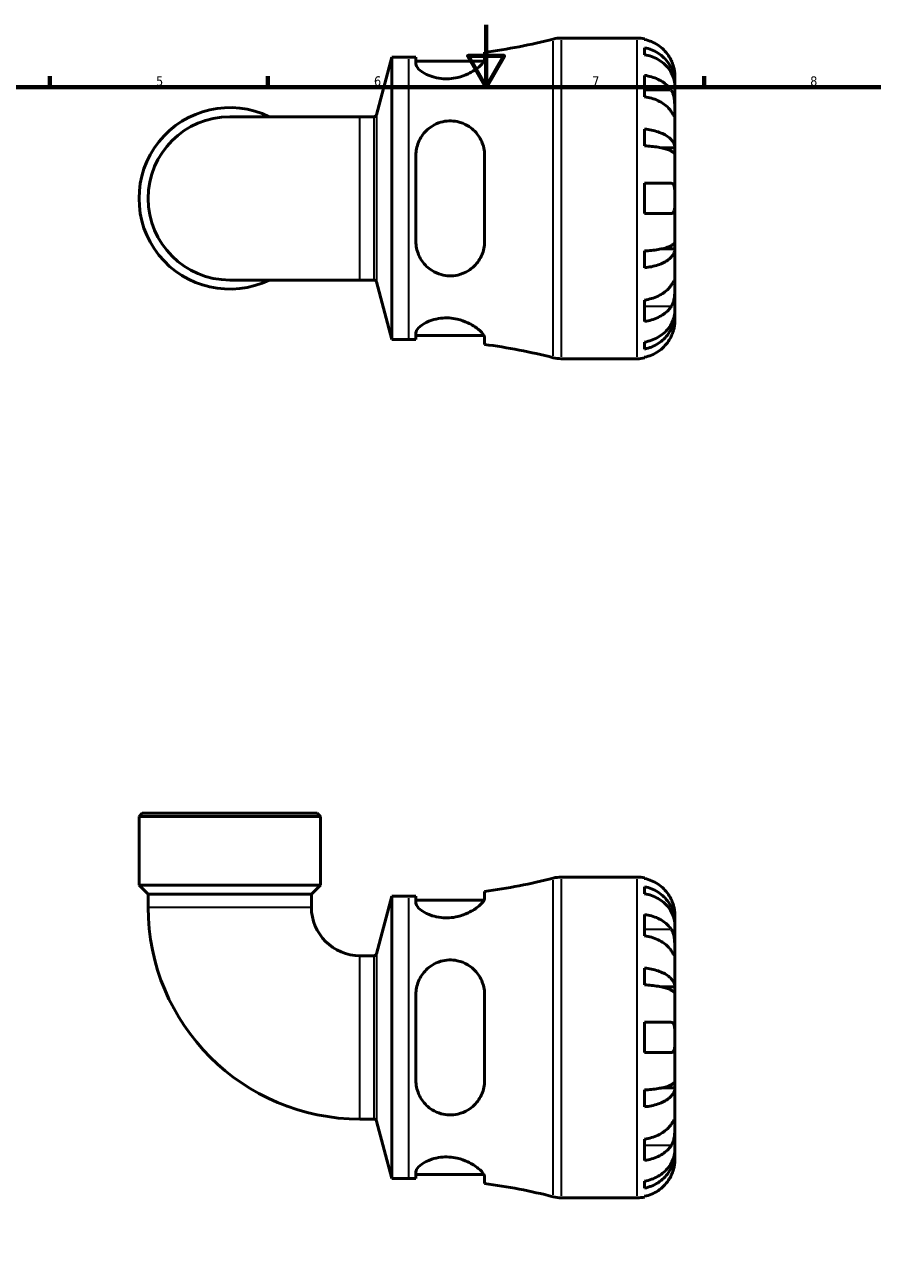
# Model space of a CAD drawing. Header units: millimetres. Extents: x 0 to 902, y -217 to 626.
# Tile 3 of 4: x 272 to 545, y 196 to 594. Entities that reach past the tile are written whole.
import ezdxf

# ---------------------------------------------------------------- set-up
doc = ezdxf.new("R2010")
doc.units = ezdxf.units.MM
for name, color, linetype, lineweight in [('Border (ANSI)', 7, 'Continuous', 70), ('Visible (ANSI)', 7, 'Continuous', 50), ('Visible Narrow (ANSI)', 7, 'Continuous', 35)]:
    doc.layers.add(name, color=color, linetype=linetype, lineweight=lineweight)
doc.styles.add('Note Text (ANSI)', font='tahoma.ttf')

# ---------------------------------------------------------------- blocks, each defined once
blk = doc.blocks.new('Borders Default Border')
at = {"layer": 'Border (ANSI)'}
for p, q in [((280.33, 574), (280.33, 577.45)), ((350.42, 574), (350.42, 577.45)), ((490.58, 574), (490.58, 577.45))]:
    blk.add_line(p, q, dxfattribs=at)
at = {"layer": 'Border (ANSI)', "flags": 128}
for points in [[(420.5, 594), (420.5, 574), (414.73, 584), (426.27, 584), (420.5, 574)], [(20, 20), (20, 574), (821, 574), (821, 20), (20, 20)]]:
    blk.add_lwpolyline(points, dxfattribs=at)
at = {"layer": 'Border (ANSI)', "char_height": 3.05, "attachment_point": 7, "style": 'Note Text (ANSI)'}
for s, insert in [('5', (314.48, 574.34)), ('6', (384.49, 574.34)), ('7', (454.6, 574.4)), ('8', (524.63, 574.33))]:
    blk.add_mtext(s, dxfattribs=dict(at, insert=insert))

msp = doc.modelspace()

# ---------------------------------------------------------------- linework, layer by layer
at = {"layer": 'Visible (ANSI)'}
for p, q in [((444.658, 589.738), (469.016, 589.738)), ((471.441, 589.493), (471.441, 589.263)), ((420.009, 583.057), (420.009, 585.151)), ((471.441, 586.632), (471.441, 584.397)), ((385.291, 565.083), (390.241, 583.558)), ((390.241, 492.918), (390.241, 583.558)), ((390.241, 583.558), (395.641, 583.558)), ((397.959, 583.572), (397.959, 581.402)), ((397.959, 582.298), (419.794, 582.298)), ((471.441, 577.748), (471.441, 570.889)), ((481.141, 575.079), (481.141, 577.613)), ((481.141, 575.079), (481.09, 575.079)), ((481.141, 574.115), (481.141, 575.079)), ((481.141, 566.08), (481.141, 574.115)), ((481.141, 554.463), (481.141, 566.08)), ((379.981, 564.472), (338.141, 564.472)), ((379.981, 564.472), (384.495, 564.472)), ((471.441, 560.519), (471.441, 555.122)), ((481.141, 554.463), (476.85, 554.463)), ((481.141, 552.134), (481.141, 554.463)), ((397.959, 552.098), (397.959, 524.378)), ((420.009, 524.378), (420.009, 552.098)), ((481.141, 538.238), (481.141, 552.134)), ((471.441, 543.088), (471.441, 533.388)), ((481.141, 524.342), (481.141, 538.238)), ((471.441, 521.354), (471.441, 515.957)), ((481.141, 522.013), (476.85, 522.013)), ((481.141, 522.013), (481.141, 524.342)), ((481.141, 510.396), (481.141, 522.013)), ((338.141, 512.004), (379.981, 512.004)), ((379.981, 512.004), (384.495, 512.004)), ((385.291, 511.393), (390.241, 492.918)), ((481.141, 502.361), (481.141, 510.396)), ((471.441, 505.587), (471.441, 498.728)), ((481.141, 501.397), (481.09, 501.397)), ((481.141, 501.397), (481.141, 502.361)), ((481.141, 498.863), (481.141, 501.397)), ((397.959, 495.074), (397.959, 492.904)), ((397.959, 494.178), (419.794, 494.178)), ((420.009, 491.325), (420.009, 493.419)), ((390.241, 492.918), (395.641, 492.918)), ((471.441, 492.079), (471.441, 489.844)), ((444.658, 486.738), (469.016, 486.738)), ((471.441, 487.213), (471.441, 486.983)), ((310.022, 340.741), (308.992, 339.711)), ((367.291, 339.711), (308.992, 339.711)), ((308.992, 317.641), (308.992, 339.711)), ((310.022, 340.741), (366.261, 340.741)), ((366.261, 340.741), (367.291, 339.711)), ((367.291, 317.641), (367.291, 339.711)), ((444.658, 320.241), (469.016, 320.241)), ((471.441, 319.996), (471.441, 319.766)), ((367.291, 317.641), (308.992, 317.641)), ((311.907, 314.726), (308.992, 317.641)), ((311.907, 314.726), (311.907, 310.581)), ((364.376, 314.726), (311.907, 314.726)), ((364.376, 314.726), (367.291, 317.641)), ((364.376, 314.726), (364.376, 310.581)), ((420.009, 313.56), (420.009, 315.654)), ((471.441, 317.136), (471.441, 314.9)), ((385.291, 295.586), (390.241, 314.061)), ((390.241, 223.421), (390.241, 314.061)), ((390.241, 314.061), (395.641, 314.061)), ((397.959, 314.076), (397.959, 311.905)), ((397.959, 312.801), (419.794, 312.801)), ((471.441, 308.251), (471.441, 301.392)), ((481.141, 305.583), (481.141, 308.116)), ((481.141, 305.583), (481.09, 305.583)), ((481.141, 304.618), (481.141, 305.583)), ((481.141, 296.584), (481.141, 304.618)), ((379.981, 294.976), (384.495, 294.976)), ((481.141, 284.966), (481.141, 296.584)), ((471.441, 291.022), (471.441, 285.625)), ((397.959, 282.601), (397.959, 254.881)), ((420.009, 254.881), (420.009, 282.601)), ((481.141, 284.966), (476.85, 284.966)), ((481.141, 282.638), (481.141, 284.966)), ((481.141, 268.741), (481.141, 282.638)), ((471.441, 273.591), (471.441, 263.891)), ((481.141, 254.845), (481.141, 268.741)), ((481.141, 252.517), (481.141, 254.845)), ((471.441, 251.857), (471.441, 246.46)), ((481.141, 252.517), (476.85, 252.517)), ((481.141, 240.899), (481.141, 252.517)), ((379.981, 242.507), (384.495, 242.507)), ((385.291, 241.896), (390.241, 223.421)), ((481.141, 232.864), (481.141, 240.899)), ((471.441, 236.091), (471.441, 229.232)), ((481.141, 231.9), (481.09, 231.9)), ((481.141, 231.9), (481.141, 232.864)), ((481.141, 229.366), (481.141, 231.9)), ((390.241, 223.421), (395.641, 223.421)), ((397.959, 225.578), (397.959, 223.407)), ((397.959, 224.681), (419.794, 224.681)), ((420.009, 221.828), (420.009, 223.923)), ((471.441, 222.582), (471.441, 220.347)), ((444.658, 217.241), (469.016, 217.241)), ((471.441, 217.716), (471.441, 217.486))]:
    msp.add_line(p, q, dxfattribs=at)
for centre, radius, start, end in [((395.641, 770.733), 187.175, 277.48032, 284.37193), ((444.658, 579.438), 10.3, 90, 104.37193), ((469.016, 577.613), 12.125, 78.46304, 90), ((395.641, 770.733), 187.175, 270, 270.70942), ((338.141, 538.238), 29.149, 64.15807, 295.84193), ((384.495, 565.296), 0.824, 270, 345), ((338.141, 538.238), 26.234, 90, 270), ((384.495, 511.18), 0.824, 15, 90), ((395.641, 305.743), 187.175, 89.29058, 90), ((395.641, 305.743), 187.175, 75.62807, 82.51968), ((444.658, 497.038), 10.3, 255.62807, 270), ((469.016, 498.863), 12.125, 270, 281.53696), ((395.641, 501.236), 187.175, 277.48032, 284.37193), ((444.658, 309.941), 10.3, 90, 104.37193), ((469.016, 308.116), 12.125, 78.46304, 90), ((379.981, 310.581), 68.074, 180, 270), ((379.981, 310.581), 15.606, 180, 270), ((395.641, 501.236), 187.175, 270, 270.70942), ((384.495, 295.8), 0.824, 270, 345), ((384.495, 241.683), 0.824, 15, 90), ((395.641, 36.246), 187.175, 89.29058, 90), ((395.641, 36.246), 187.175, 75.62807, 82.51968), ((444.658, 227.541), 10.3, 255.62807, 270), ((469.016, 229.366), 12.125, 270, 281.53696)]:
    msp.add_arc(centre, radius, start, end, dxfattribs=at)
for points, knots in [([(480.01, 582.463), (479.755, 583.013), (479.445, 583.572), (478.638, 584.785), (478.111, 585.419), (477.052, 586.481), (476.422, 587.008), (475.066, 587.916), (474.339, 588.298), (472.976, 588.864), (472.218, 589.104), (471.441, 589.263)], [5.9143146, 5.9143146, 5.9143146, 5.9143146, 6.0897305, 6.0897305, 6.3151304, 6.3151304, 6.5397196, 6.5397196, 6.7643088, 6.7643088, 6.9824261, 6.9824261, 6.9824261, 6.9824261]), ([(471.441, 586.632), (472.219, 586.478), (472.978, 586.246), (474.341, 585.698), (475.068, 585.329), (476.424, 584.449), (477.054, 583.94), (478.113, 582.912), (478.639, 582.3), (479.547, 580.981), (479.928, 580.275), (480.503, 578.929), (480.748, 578.166), (481.067, 576.605), (481.141, 575.809), (481.141, 575.079)], [0.2300349, 0.2300349, 0.2300349, 0.2300349, 0.4483378, 0.4483378, 0.6728957, 0.6728957, 0.8974535, 0.8974535, 1.1226267, 1.1226267, 1.3478, 1.3478, 1.5738057, 1.5738057, 1.7998115, 1.7998115, 1.7998115, 1.7998115]), ([(420.009, 583.057), (420.009, 582.82), (419.929, 582.553), (419.482, 581.709), (418.923, 581.073), (417.28, 579.687), (416.132, 578.929), (413.752, 577.795), (412.615, 577.372), (410.513, 576.864), (409.603, 576.721), (407.804, 576.603), (406.938, 576.622), (405.032, 576.825), (404.036, 577.048), (401.854, 577.757), (400.775, 578.307), (399.065, 579.48), (398.455, 580.107), (398.027, 580.931), (397.959, 581.175), (397.959, 581.402)], [-3.8955804, -3.8955804, -3.8955804, -3.8955804, -3.6535708, -3.6535708, -3.19293, -3.19293, -2.6729658, -2.6729658, -2.284942, -2.284942, -2.0060777, -2.0060777, -1.7415575, -1.7415575, -1.4079212, -1.4079212, -0.9369214, -0.9369214, -0.4425319, -0.4425319, -0.2186521, -0.2186521, -0.2186521, -0.2186521]), ([(481.141, 574.115), (481.141, 574.764), (481.067, 575.473), (480.748, 576.862), (480.503, 577.541), (479.928, 578.739), (479.547, 579.367), (478.639, 580.541), (478.113, 581.086), (477.054, 582), (476.424, 582.454), (475.068, 583.237), (474.341, 583.566), (472.978, 584.053), (472.219, 584.26), (471.441, 584.397)], [5.4054322, 5.4054322, 5.4054322, 5.4054322, 5.6314379, 5.6314379, 5.8574437, 5.8574437, 6.0826169, 6.0826169, 6.3077901, 6.3077901, 6.5323479, 6.5323479, 6.7569058, 6.7569058, 6.9752088, 6.9752088, 6.9752088, 6.9752088]), ([(481.141, 577.613), (481.141, 577.613), (481.142, 577.672), (481.138, 577.915), (481.132, 578.11), (481.087, 578.698), (481.038, 579.127), (480.874, 579.963), (480.787, 580.327), (480.591, 580.987), (480.496, 581.273), (480.278, 581.853), (480.155, 582.146), (480.018, 582.444), (480.014, 582.453), (480.01, 582.463)], [-3.37535926, -3.37535926, -3.37535926, -3.37535926, -3.24472064, -3.24472064, -3.10081281, -3.10081281, -2.91318515, -2.91318515, -2.78540812, -2.78540812, -2.69094331, -2.69094331, -2.59427293, -2.59427293, -2.59108226, -2.59108226, -2.59108226, -2.59108226]), ([(471.441, 577.748), (472.218, 577.635), (472.976, 577.466), (474.339, 577.066), (475.066, 576.795), (476.422, 576.153), (477.052, 575.78), (478.111, 575.029), (478.638, 574.581), (479.445, 573.724), (479.755, 573.328), (480.01, 572.939)], [0.2300371, 0.2300371, 0.2300371, 0.2300371, 0.4481544, 0.4481544, 0.6727436, 0.6727436, 0.8973328, 0.8973328, 1.1227327, 1.1227327, 1.2981486, 1.2981486, 1.2981486, 1.2981486]), ([(480.01, 572.939), (480.063, 572.857), (480.115, 572.772), (480.298, 572.449), (480.416, 572.193), (480.634, 571.618), (480.73, 571.298), (480.921, 570.478), (480.996, 569.97), (481.104, 568.841), (481.125, 568.234), (481.144, 567.073), (481.141, 566.534), (481.141, 566.08)], [-0.78090098, -0.78090098, -0.78090098, -0.78090098, -0.74249641, -0.74249641, -0.64168011, -0.64168011, -0.53308797, -0.53308797, -0.37727943, -0.37727943, -0.19250343, -0.19250343, 0, 0, 0, 0]), ([(480.01, 566.08), (479.755, 566.469), (479.445, 566.865), (478.638, 567.722), (478.111, 568.17), (477.052, 568.921), (476.422, 569.294), (475.066, 569.936), (474.339, 570.207), (472.976, 570.607), (472.218, 570.776), (471.441, 570.889)], [5.9143146, 5.9143146, 5.9143146, 5.9143146, 6.0897305, 6.0897305, 6.3151304, 6.3151304, 6.5397196, 6.5397196, 6.7643088, 6.7643088, 6.9824261, 6.9824261, 6.9824261, 6.9824261]), ([(481.141, 566.08), (481.141, 565.812), (481.142, 565.576), (481.139, 565.166), (481.136, 564.998), (481.111, 564.721), (481.084, 564.648), (480.973, 564.674), (480.893, 564.765), (480.695, 565.038), (480.598, 565.182), (480.375, 565.521), (480.251, 565.71), (480.08, 565.972), (480.045, 566.026), (480.01, 566.08)], [0, 0, 0, 0, 0.11375655, 0.11375655, 0.23538098, 0.23538098, 0.39430899, 0.39430899, 0.54630686, 0.54630686, 0.65204055, 0.65204055, 0.75381821, 0.75381821, 0.77933795, 0.77933795, 0.77933795, 0.77933795]), ([(397.959, 552.098), (397.959, 552.797), (398.025, 553.491), (398.438, 555.643), (399.015, 557.033), (400.665, 559.481), (401.738, 560.545), (403.922, 561.952), (404.925, 562.409), (406.842, 562.948), (407.71, 563.084), (409.495, 563.148), (410.39, 563.069), (412.461, 562.633), (413.584, 562.186), (415.953, 560.786), (417.108, 559.71), (418.839, 557.252), (419.448, 555.883), (419.925, 553.657), (420.009, 552.882), (420.009, 552.098)], [-3.8481612, -3.8481612, -3.8481612, -3.8481612, -3.6270332, -3.6270332, -3.149235, -3.149235, -2.6745547, -2.6745547, -2.3368508, -2.3368508, -2.0716963, -2.0716963, -1.7982934, -1.7982934, -1.4184679, -1.4184679, -0.9070726, -0.9070726, -0.4224468, -0.4224468, -0.1748914, -0.1748914, -0.1748914, -0.1748914]), ([(471.441, 560.519), (472.219, 560.438), (472.978, 560.317), (474.341, 560.029), (475.068, 559.836), (476.424, 559.375), (477.054, 559.107), (478.113, 558.569), (478.639, 558.248), (479.547, 557.556), (479.928, 557.186), (480.503, 556.481), (480.748, 556.08), (481.067, 555.262), (481.141, 554.845), (481.141, 554.463)], [0.2300349, 0.2300349, 0.2300349, 0.2300349, 0.4483378, 0.4483378, 0.6728957, 0.6728957, 0.8974535, 0.8974535, 1.1226267, 1.1226267, 1.3478, 1.3478, 1.5738057, 1.5738057, 1.7998115, 1.7998115, 1.7998115, 1.7998115]), ([(481.141, 552.134), (481.141, 552.323), (481.067, 552.529), (480.748, 552.932), (480.503, 553.13), (479.928, 553.478), (479.547, 553.661), (478.639, 554.002), (478.113, 554.16), (477.054, 554.426), (476.424, 554.558), (475.068, 554.785), (474.341, 554.881), (472.978, 555.022), (472.219, 555.082), (471.441, 555.122)], [5.4054322, 5.4054322, 5.4054322, 5.4054322, 5.6314379, 5.6314379, 5.8574437, 5.8574437, 6.0826169, 6.0826169, 6.3077901, 6.3077901, 6.5323479, 6.5323479, 6.7569058, 6.7569058, 6.9752088, 6.9752088, 6.9752088, 6.9752088]), ([(471.441, 543.088), (472.218, 543.088), (472.976, 543.088), (474.339, 543.088), (475.066, 543.088), (476.422, 543.088), (477.052, 543.088), (478.111, 543.088), (478.638, 543.088), (479.445, 543.088), (479.755, 543.088), (480.01, 543.088)], [0.2300371, 0.2300371, 0.2300371, 0.2300371, 0.4481544, 0.4481544, 0.6727436, 0.6727436, 0.8973328, 0.8973328, 1.1227327, 1.1227327, 1.2981486, 1.2981486, 1.2981486, 1.2981486]), ([(480.01, 543.088), (480.08, 543.088), (480.147, 543.081), (480.328, 543.04), (480.434, 542.989), (480.635, 542.824), (480.726, 542.704), (480.919, 542.312), (480.996, 542), (481.104, 541.185), (481.125, 540.67), (481.144, 539.513), (481.141, 538.879), (481.141, 538.238)], [-0.77507703, -0.77507703, -0.77507703, -0.77507703, -0.72560399, -0.72560399, -0.63594265, -0.63594265, -0.53365641, -0.53365641, -0.3753162, -0.3753162, -0.19216783, -0.19216783, 0, 0, 0, 0]), ([(481.141, 538.238), (481.141, 537.803), (481.142, 537.369), (481.138, 536.487), (481.132, 536.047), (481.087, 535.118), (481.038, 534.665), (480.874, 534.061), (480.787, 533.865), (480.591, 533.608), (480.496, 533.527), (480.278, 533.417), (480.155, 533.39), (480.018, 533.388), (480.014, 533.388), (480.01, 533.388)], [-3.37535926, -3.37535926, -3.37535926, -3.37535926, -3.24472064, -3.24472064, -3.10081281, -3.10081281, -2.91318515, -2.91318515, -2.78540812, -2.78540812, -2.69094331, -2.69094331, -2.59427293, -2.59427293, -2.59108226, -2.59108226, -2.59108226, -2.59108226]), ([(480.01, 533.388), (479.755, 533.388), (479.445, 533.388), (478.638, 533.388), (478.111, 533.388), (477.052, 533.388), (476.422, 533.388), (475.066, 533.388), (474.339, 533.388), (472.976, 533.388), (472.218, 533.388), (471.441, 533.388)], [5.9143146, 5.9143146, 5.9143146, 5.9143146, 6.0897305, 6.0897305, 6.3151304, 6.3151304, 6.5397196, 6.5397196, 6.7643088, 6.7643088, 6.9824261, 6.9824261, 6.9824261, 6.9824261]), ([(420.009, 524.378), (420.009, 523.612), (419.929, 522.855), (419.482, 520.718), (418.923, 519.409), (417.28, 516.949), (416.132, 515.833), (413.752, 514.366), (412.615, 513.893), (410.513, 513.422), (409.603, 513.332), (407.804, 513.381), (406.938, 513.509), (405.032, 514.027), (404.036, 514.468), (401.854, 515.835), (400.775, 516.875), (399.065, 519.328), (398.455, 520.761), (398.027, 522.969), (397.959, 523.671), (397.959, 524.378)], [-3.8955804, -3.8955804, -3.8955804, -3.8955804, -3.6535708, -3.6535708, -3.19293, -3.19293, -2.6729658, -2.6729658, -2.284942, -2.284942, -2.0060777, -2.0060777, -1.7415575, -1.7415575, -1.4079212, -1.4079212, -0.9369214, -0.9369214, -0.4425319, -0.4425319, -0.2186521, -0.2186521, -0.2186521, -0.2186521]), ([(471.441, 521.354), (472.219, 521.394), (472.978, 521.454), (474.341, 521.595), (475.068, 521.691), (476.424, 521.918), (477.054, 522.05), (478.113, 522.316), (478.639, 522.474), (479.547, 522.815), (479.928, 522.998), (480.503, 523.346), (480.748, 523.543), (481.067, 523.947), (481.141, 524.153), (481.141, 524.342)], [0.2300349, 0.2300349, 0.2300349, 0.2300349, 0.4483378, 0.4483378, 0.6728957, 0.6728957, 0.8974535, 0.8974535, 1.1226267, 1.1226267, 1.3478, 1.3478, 1.5738057, 1.5738057, 1.7998115, 1.7998115, 1.7998115, 1.7998115]), ([(481.141, 522.013), (481.141, 521.631), (481.067, 521.213), (480.748, 520.396), (480.503, 519.995), (479.928, 519.29), (479.547, 518.92), (478.639, 518.228), (478.113, 517.907), (477.054, 517.368), (476.424, 517.101), (475.068, 516.64), (474.341, 516.447), (472.978, 516.159), (472.219, 516.038), (471.441, 515.957)], [5.4054322, 5.4054322, 5.4054322, 5.4054322, 5.6314379, 5.6314379, 5.8574437, 5.8574437, 6.0826169, 6.0826169, 6.3077901, 6.3077901, 6.5323479, 6.5323479, 6.7569058, 6.7569058, 6.9752088, 6.9752088, 6.9752088, 6.9752088]), ([(471.441, 505.587), (472.218, 505.7), (472.976, 505.869), (474.339, 506.269), (475.066, 506.539), (476.422, 507.182), (477.052, 507.555), (478.111, 508.306), (478.638, 508.754), (479.445, 509.611), (479.755, 510.007), (480.01, 510.396)], [0.2300371, 0.2300371, 0.2300371, 0.2300371, 0.4481544, 0.4481544, 0.6727436, 0.6727436, 0.8973328, 0.8973328, 1.1227327, 1.1227327, 1.2981486, 1.2981486, 1.2981486, 1.2981486]), ([(480.01, 510.396), (480.063, 510.478), (480.115, 510.557), (480.298, 510.836), (480.416, 511.019), (480.634, 511.348), (480.73, 511.488), (480.921, 511.745), (480.996, 511.822), (481.104, 511.809), (481.125, 511.686), (481.144, 511.208), (481.141, 510.849), (481.141, 510.396)], [-0.78090098, -0.78090098, -0.78090098, -0.78090098, -0.74249641, -0.74249641, -0.64168011, -0.64168011, -0.53308797, -0.53308797, -0.37727943, -0.37727943, -0.19250343, -0.19250343, 0, 0, 0, 0]), ([(481.141, 510.396), (481.141, 510.128), (481.142, 509.829), (481.139, 509.161), (481.136, 508.79), (481.111, 507.898), (481.084, 507.371), (480.973, 506.341), (480.893, 505.849), (480.695, 505.058), (480.598, 504.751), (480.375, 504.189), (480.251, 503.936), (480.08, 503.648), (480.045, 503.591), (480.01, 503.537)], [0, 0, 0, 0, 0.11375655, 0.11375655, 0.23538098, 0.23538098, 0.39430899, 0.39430899, 0.54630686, 0.54630686, 0.65204055, 0.65204055, 0.75381821, 0.75381821, 0.77933795, 0.77933795, 0.77933795, 0.77933795]), ([(480.01, 503.537), (479.755, 503.148), (479.445, 502.752), (478.638, 501.895), (478.111, 501.447), (477.052, 500.696), (476.422, 500.323), (475.066, 499.681), (474.339, 499.41), (472.976, 499.01), (472.218, 498.841), (471.441, 498.728)], [5.9143146, 5.9143146, 5.9143146, 5.9143146, 6.0897305, 6.0897305, 6.3151304, 6.3151304, 6.5397196, 6.5397196, 6.7643088, 6.7643088, 6.9824261, 6.9824261, 6.9824261, 6.9824261]), ([(471.441, 492.079), (472.219, 492.216), (472.978, 492.423), (474.341, 492.91), (475.068, 493.239), (476.424, 494.022), (477.054, 494.475), (478.113, 495.39), (478.639, 495.935), (479.547, 497.109), (479.928, 497.737), (480.503, 498.935), (480.748, 499.614), (481.067, 501.003), (481.141, 501.712), (481.141, 502.361)], [0.2300349, 0.2300349, 0.2300349, 0.2300349, 0.4483378, 0.4483378, 0.6728957, 0.6728957, 0.8974535, 0.8974535, 1.1226267, 1.1226267, 1.3478, 1.3478, 1.5738057, 1.5738057, 1.7998115, 1.7998115, 1.7998115, 1.7998115]), ([(481.141, 501.397), (481.141, 500.667), (481.067, 499.871), (480.748, 498.31), (480.503, 497.547), (479.928, 496.201), (479.547, 495.495), (478.639, 494.176), (478.113, 493.564), (477.054, 492.536), (476.424, 492.026), (475.068, 491.147), (474.341, 490.778), (472.978, 490.23), (472.219, 489.998), (471.441, 489.844)], [5.4054322, 5.4054322, 5.4054322, 5.4054322, 5.6314379, 5.6314379, 5.8574437, 5.8574437, 6.0826169, 6.0826169, 6.3077901, 6.3077901, 6.5323479, 6.5323479, 6.7569058, 6.7569058, 6.9752088, 6.9752088, 6.9752088, 6.9752088]), ([(397.959, 495.074), (397.959, 495.299), (398.025, 495.54), (398.438, 496.342), (399.015, 496.945), (400.665, 498.108), (401.738, 498.668), (403.922, 499.399), (404.925, 499.632), (406.842, 499.849), (407.71, 499.874), (409.495, 499.768), (410.39, 499.634), (412.461, 499.151), (413.584, 498.746), (415.953, 497.649), (417.108, 496.907), (418.839, 495.495), (419.448, 494.82), (419.925, 493.935), (420.009, 493.662), (420.009, 493.419)], [-3.8481612, -3.8481612, -3.8481612, -3.8481612, -3.6270332, -3.6270332, -3.149235, -3.149235, -2.6745547, -2.6745547, -2.3368508, -2.3368508, -2.0716963, -2.0716963, -1.7982934, -1.7982934, -1.4184679, -1.4184679, -0.9070726, -0.9070726, -0.4224468, -0.4224468, -0.1748914, -0.1748914, -0.1748914, -0.1748914]), ([(480.01, 494.013), (480.08, 494.165), (480.147, 494.318), (480.328, 494.751), (480.434, 495.031), (480.635, 495.624), (480.726, 495.934), (480.919, 496.695), (480.996, 497.119), (481.104, 497.913), (481.125, 498.254), (481.144, 498.736), (481.141, 498.863), (481.141, 498.863)], [-0.77507703, -0.77507703, -0.77507703, -0.77507703, -0.72560399, -0.72560399, -0.63594265, -0.63594265, -0.53365641, -0.53365641, -0.3753162, -0.3753162, -0.19216783, -0.19216783, 0, 0, 0, 0]), ([(471.441, 487.213), (472.218, 487.372), (472.976, 487.612), (474.339, 488.178), (475.066, 488.56), (476.422, 489.468), (477.052, 489.995), (478.111, 491.057), (478.638, 491.691), (479.445, 492.904), (479.755, 493.463), (480.01, 494.013)], [0.2300371, 0.2300371, 0.2300371, 0.2300371, 0.4481544, 0.4481544, 0.6727436, 0.6727436, 0.8973328, 0.8973328, 1.1227327, 1.1227327, 1.2981486, 1.2981486, 1.2981486, 1.2981486]), ([(480.01, 312.966), (479.755, 313.516), (479.445, 314.076), (478.638, 315.288), (478.111, 315.922), (477.052, 316.984), (476.422, 317.511), (475.066, 318.42), (474.339, 318.802), (472.976, 319.368), (472.218, 319.607), (471.441, 319.766)], [5.9143146, 5.9143146, 5.9143146, 5.9143146, 6.0897305, 6.0897305, 6.3151304, 6.3151304, 6.5397196, 6.5397196, 6.7643088, 6.7643088, 6.9824261, 6.9824261, 6.9824261, 6.9824261]), ([(471.441, 317.136), (472.219, 316.981), (472.978, 316.75), (474.341, 316.202), (475.068, 315.832), (476.424, 314.953), (477.054, 314.443), (478.113, 313.416), (478.639, 312.803), (479.547, 311.484), (479.928, 310.778), (480.503, 309.433), (480.748, 308.669), (481.067, 307.109), (481.141, 306.312), (481.141, 305.583)], [0.2300349, 0.2300349, 0.2300349, 0.2300349, 0.4483378, 0.4483378, 0.6728957, 0.6728957, 0.8974535, 0.8974535, 1.1226267, 1.1226267, 1.3478, 1.3478, 1.5738057, 1.5738057, 1.7998115, 1.7998115, 1.7998115, 1.7998115]), ([(481.141, 304.618), (481.141, 305.267), (481.067, 305.976), (480.748, 307.365), (480.503, 308.045), (479.928, 309.242), (479.547, 309.871), (478.639, 311.044), (478.113, 311.589), (477.054, 312.504), (476.424, 312.957), (475.068, 313.74), (474.341, 314.069), (472.978, 314.557), (472.219, 314.763), (471.441, 314.9)], [5.4054322, 5.4054322, 5.4054322, 5.4054322, 5.6314379, 5.6314379, 5.8574437, 5.8574437, 6.0826169, 6.0826169, 6.3077901, 6.3077901, 6.5323479, 6.5323479, 6.7569058, 6.7569058, 6.9752088, 6.9752088, 6.9752088, 6.9752088]), ([(420.009, 313.56), (420.009, 313.323), (419.929, 313.057), (419.482, 312.212), (418.923, 311.576), (417.28, 310.191), (416.132, 309.432), (413.752, 308.298), (412.615, 307.876), (410.513, 307.367), (409.603, 307.224), (407.804, 307.106), (406.938, 307.125), (405.032, 307.328), (404.036, 307.551), (401.854, 308.261), (400.775, 308.81), (399.065, 309.983), (398.455, 310.61), (398.027, 311.434), (397.959, 311.678), (397.959, 311.905)], [-3.8955804, -3.8955804, -3.8955804, -3.8955804, -3.6535708, -3.6535708, -3.19293, -3.19293, -2.6729658, -2.6729658, -2.284942, -2.284942, -2.0060777, -2.0060777, -1.7415575, -1.7415575, -1.4079212, -1.4079212, -0.9369214, -0.9369214, -0.4425319, -0.4425319, -0.2186521, -0.2186521, -0.2186521, -0.2186521]), ([(481.141, 308.116), (481.141, 308.116), (481.142, 308.189), (481.135, 308.493), (481.127, 308.741), (481.068, 309.36), (481.021, 309.714), (480.877, 310.457), (480.787, 310.829), (480.599, 311.462), (480.518, 311.709), (480.345, 312.182), (480.255, 312.407), (480.111, 312.743), (480.061, 312.855), (480.01, 312.966)], [0, 0, 0, 0, 0.14558971, 0.14558971, 0.30930841, 0.30930841, 0.45830506, 0.45830506, 0.58735107, 0.58735107, 0.66775406, 0.66775406, 0.73999155, 0.73999155, 0.77632248, 0.77632248, 0.77632248, 0.77632248]), ([(471.441, 308.251), (472.218, 308.138), (472.976, 307.969), (474.339, 307.569), (475.066, 307.299), (476.422, 306.656), (477.052, 306.284), (478.111, 305.532), (478.638, 305.085), (479.445, 304.227), (479.755, 303.831), (480.01, 303.443)], [0.2300371, 0.2300371, 0.2300371, 0.2300371, 0.4481544, 0.4481544, 0.6727436, 0.6727436, 0.8973328, 0.8973328, 1.1227327, 1.1227327, 1.2981486, 1.2981486, 1.2981486, 1.2981486]), ([(480.01, 303.443), (480.063, 303.361), (480.115, 303.275), (480.298, 302.952), (480.416, 302.696), (480.634, 302.121), (480.73, 301.802), (480.921, 300.981), (480.996, 300.473), (481.104, 299.345), (481.125, 298.738), (481.144, 297.576), (481.141, 297.037), (481.141, 296.584)], [-0.78090098, -0.78090098, -0.78090098, -0.78090098, -0.74249641, -0.74249641, -0.64168011, -0.64168011, -0.53308797, -0.53308797, -0.37727943, -0.37727943, -0.19250343, -0.19250343, 0, 0, 0, 0]), ([(480.01, 296.584), (479.755, 296.972), (479.445, 297.368), (478.638, 298.226), (478.111, 298.674), (477.052, 299.425), (476.422, 299.797), (475.066, 300.44), (474.339, 300.71), (472.976, 301.11), (472.218, 301.279), (471.441, 301.392)], [5.9143146, 5.9143146, 5.9143146, 5.9143146, 6.0897305, 6.0897305, 6.3151304, 6.3151304, 6.5397196, 6.5397196, 6.7643088, 6.7643088, 6.9824261, 6.9824261, 6.9824261, 6.9824261]), ([(481.141, 296.584), (481.141, 296.315), (481.142, 296.08), (481.139, 295.669), (481.136, 295.501), (481.111, 295.224), (481.084, 295.151), (480.973, 295.177), (480.893, 295.268), (480.695, 295.541), (480.598, 295.686), (480.375, 296.024), (480.251, 296.214), (480.08, 296.475), (480.045, 296.529), (480.01, 296.584)], [0, 0, 0, 0, 0.11375655, 0.11375655, 0.23538098, 0.23538098, 0.39430899, 0.39430899, 0.54630686, 0.54630686, 0.65204055, 0.65204055, 0.75381821, 0.75381821, 0.77933795, 0.77933795, 0.77933795, 0.77933795]), ([(397.959, 282.601), (397.959, 283.301), (398.025, 283.995), (398.438, 286.146), (399.015, 287.537), (400.665, 289.985), (401.738, 291.048), (403.922, 292.455), (404.925, 292.913), (406.842, 293.452), (407.71, 293.588), (409.495, 293.652), (410.39, 293.572), (412.461, 293.136), (413.584, 292.689), (415.953, 291.289), (417.108, 290.213), (418.839, 287.756), (419.448, 286.386), (419.925, 284.16), (420.009, 283.386), (420.009, 282.601)], [-3.8481612, -3.8481612, -3.8481612, -3.8481612, -3.6270332, -3.6270332, -3.149235, -3.149235, -2.6745547, -2.6745547, -2.3368508, -2.3368508, -2.0716963, -2.0716963, -1.7982934, -1.7982934, -1.4184679, -1.4184679, -0.9070726, -0.9070726, -0.4224468, -0.4224468, -0.1748914, -0.1748914, -0.1748914, -0.1748914]), ([(471.441, 291.022), (472.219, 290.941), (472.978, 290.82), (474.341, 290.533), (475.068, 290.339), (476.424, 289.878), (477.054, 289.611), (478.113, 289.072), (478.639, 288.751), (479.547, 288.06), (479.928, 287.69), (480.503, 286.984), (480.748, 286.584), (481.067, 285.766), (481.141, 285.348), (481.141, 284.966)], [0.2300349, 0.2300349, 0.2300349, 0.2300349, 0.4483378, 0.4483378, 0.6728957, 0.6728957, 0.8974535, 0.8974535, 1.1226267, 1.1226267, 1.3478, 1.3478, 1.5738057, 1.5738057, 1.7998115, 1.7998115, 1.7998115, 1.7998115]), ([(481.141, 282.638), (481.141, 282.826), (481.067, 283.032), (480.748, 283.436), (480.503, 283.633), (479.928, 283.981), (479.547, 284.164), (478.639, 284.505), (478.113, 284.663), (477.054, 284.929), (476.424, 285.061), (475.068, 285.288), (474.341, 285.384), (472.978, 285.526), (472.219, 285.586), (471.441, 285.625)], [5.4054322, 5.4054322, 5.4054322, 5.4054322, 5.6314379, 5.6314379, 5.8574437, 5.8574437, 6.0826169, 6.0826169, 6.3077901, 6.3077901, 6.5323479, 6.5323479, 6.7569058, 6.7569058, 6.9752088, 6.9752088, 6.9752088, 6.9752088]), ([(471.441, 273.591), (472.218, 273.591), (472.976, 273.591), (474.339, 273.591), (475.066, 273.591), (476.422, 273.591), (477.052, 273.591), (478.111, 273.591), (478.638, 273.591), (479.445, 273.591), (479.755, 273.591), (480.01, 273.591)], [0.2300371, 0.2300371, 0.2300371, 0.2300371, 0.4481544, 0.4481544, 0.6727436, 0.6727436, 0.8973328, 0.8973328, 1.1227327, 1.1227327, 1.2981486, 1.2981486, 1.2981486, 1.2981486]), ([(480.01, 273.591), (480.08, 273.591), (480.147, 273.584), (480.328, 273.543), (480.434, 273.492), (480.635, 273.327), (480.726, 273.207), (480.919, 272.816), (480.996, 272.504), (481.104, 271.688), (481.125, 271.173), (481.144, 270.017), (481.141, 269.382), (481.141, 268.741)], [-0.77507703, -0.77507703, -0.77507703, -0.77507703, -0.72560399, -0.72560399, -0.63594265, -0.63594265, -0.53365641, -0.53365641, -0.3753162, -0.3753162, -0.19216783, -0.19216783, 0, 0, 0, 0]), ([(481.141, 268.741), (481.141, 268.306), (481.142, 267.872), (481.138, 266.99), (481.132, 266.551), (481.087, 265.621), (481.038, 265.168), (480.874, 264.564), (480.787, 264.368), (480.591, 264.112), (480.496, 264.031), (480.278, 263.921), (480.155, 263.893), (480.018, 263.891), (480.014, 263.891), (480.01, 263.891)], [-3.37535926, -3.37535926, -3.37535926, -3.37535926, -3.24472064, -3.24472064, -3.10081281, -3.10081281, -2.91318515, -2.91318515, -2.78540812, -2.78540812, -2.69094331, -2.69094331, -2.59427293, -2.59427293, -2.59108226, -2.59108226, -2.59108226, -2.59108226]), ([(480.01, 263.891), (479.755, 263.891), (479.445, 263.891), (478.638, 263.891), (478.111, 263.891), (477.052, 263.891), (476.422, 263.891), (475.066, 263.891), (474.339, 263.891), (472.976, 263.891), (472.218, 263.891), (471.441, 263.891)], [5.9143146, 5.9143146, 5.9143146, 5.9143146, 6.0897305, 6.0897305, 6.3151304, 6.3151304, 6.5397196, 6.5397196, 6.7643088, 6.7643088, 6.9824261, 6.9824261, 6.9824261, 6.9824261]), ([(420.009, 254.881), (420.009, 254.115), (419.929, 253.359), (419.482, 251.221), (418.923, 249.912), (417.28, 247.452), (416.132, 246.336), (413.752, 244.869), (412.615, 244.396), (410.513, 243.926), (409.603, 243.835), (407.804, 243.885), (406.938, 244.013), (405.032, 244.53), (404.036, 244.971), (401.854, 246.338), (400.775, 247.378), (399.065, 249.831), (398.455, 251.264), (398.027, 253.472), (397.959, 254.174), (397.959, 254.881)], [-3.8955804, -3.8955804, -3.8955804, -3.8955804, -3.6535708, -3.6535708, -3.19293, -3.19293, -2.6729658, -2.6729658, -2.284942, -2.284942, -2.0060777, -2.0060777, -1.7415575, -1.7415575, -1.4079212, -1.4079212, -0.9369214, -0.9369214, -0.4425319, -0.4425319, -0.2186521, -0.2186521, -0.2186521, -0.2186521]), ([(471.441, 251.857), (472.219, 251.897), (472.978, 251.957), (474.341, 252.099), (475.068, 252.194), (476.424, 252.422), (477.054, 252.553), (478.113, 252.819), (478.639, 252.978), (479.547, 253.319), (479.928, 253.501), (480.503, 253.849), (480.748, 254.047), (481.067, 254.45), (481.141, 254.656), (481.141, 254.845)], [0.2300349, 0.2300349, 0.2300349, 0.2300349, 0.4483378, 0.4483378, 0.6728957, 0.6728957, 0.8974535, 0.8974535, 1.1226267, 1.1226267, 1.3478, 1.3478, 1.5738057, 1.5738057, 1.7998115, 1.7998115, 1.7998115, 1.7998115]), ([(481.141, 252.517), (481.141, 252.134), (481.067, 251.717), (480.748, 250.899), (480.503, 250.498), (479.928, 249.793), (479.547, 249.423), (478.639, 248.731), (478.113, 248.41), (477.054, 247.872), (476.424, 247.605), (475.068, 247.144), (474.341, 246.95), (472.978, 246.663), (472.219, 246.541), (471.441, 246.46)], [5.4054322, 5.4054322, 5.4054322, 5.4054322, 5.6314379, 5.6314379, 5.8574437, 5.8574437, 6.0826169, 6.0826169, 6.3077901, 6.3077901, 6.5323479, 6.5323479, 6.7569058, 6.7569058, 6.9752088, 6.9752088, 6.9752088, 6.9752088]), ([(471.441, 236.091), (472.218, 236.203), (472.976, 236.373), (474.339, 236.773), (475.066, 237.043), (476.422, 237.685), (477.052, 238.058), (478.111, 238.809), (478.638, 239.257), (479.445, 240.114), (479.755, 240.51), (480.01, 240.899)], [0.2300371, 0.2300371, 0.2300371, 0.2300371, 0.4481544, 0.4481544, 0.6727436, 0.6727436, 0.8973328, 0.8973328, 1.1227327, 1.1227327, 1.2981486, 1.2981486, 1.2981486, 1.2981486]), ([(480.01, 240.899), (480.063, 240.981), (480.115, 241.061), (480.298, 241.34), (480.416, 241.522), (480.634, 241.851), (480.73, 241.992), (480.921, 242.249), (480.996, 242.325), (481.104, 242.312), (481.125, 242.189), (481.144, 241.712), (481.141, 241.353), (481.141, 240.899)], [-0.78090098, -0.78090098, -0.78090098, -0.78090098, -0.74249641, -0.74249641, -0.64168011, -0.64168011, -0.53308797, -0.53308797, -0.37727943, -0.37727943, -0.19250343, -0.19250343, 0, 0, 0, 0]), ([(481.141, 240.899), (481.141, 240.631), (481.142, 240.332), (481.139, 239.664), (481.136, 239.293), (481.111, 238.401), (481.084, 237.874), (480.973, 236.844), (480.893, 236.352), (480.695, 235.561), (480.598, 235.254), (480.375, 234.692), (480.251, 234.439), (480.08, 234.151), (480.045, 234.095), (480.01, 234.04)], [0, 0, 0, 0, 0.11375655, 0.11375655, 0.23538098, 0.23538098, 0.39430899, 0.39430899, 0.54630686, 0.54630686, 0.65204055, 0.65204055, 0.75381821, 0.75381821, 0.77933795, 0.77933795, 0.77933795, 0.77933795]), ([(480.01, 234.04), (479.755, 233.651), (479.445, 233.256), (478.638, 232.398), (478.111, 231.95), (477.052, 231.199), (476.422, 230.827), (475.066, 230.184), (474.339, 229.914), (472.976, 229.514), (472.218, 229.344), (471.441, 229.232)], [5.9143146, 5.9143146, 5.9143146, 5.9143146, 6.0897305, 6.0897305, 6.3151304, 6.3151304, 6.5397196, 6.5397196, 6.7643088, 6.7643088, 6.9824261, 6.9824261, 6.9824261, 6.9824261]), ([(471.441, 222.582), (472.219, 222.72), (472.978, 222.926), (474.341, 223.414), (475.068, 223.742), (476.424, 224.525), (477.054, 224.979), (478.113, 225.893), (478.639, 226.438), (479.547, 227.612), (479.928, 228.24), (480.503, 229.438), (480.748, 230.118), (481.067, 231.506), (481.141, 232.215), (481.141, 232.864)], [0.2300349, 0.2300349, 0.2300349, 0.2300349, 0.4483378, 0.4483378, 0.6728957, 0.6728957, 0.8974535, 0.8974535, 1.1226267, 1.1226267, 1.3478, 1.3478, 1.5738057, 1.5738057, 1.7998115, 1.7998115, 1.7998115, 1.7998115]), ([(481.141, 231.9), (481.141, 231.171), (481.067, 230.374), (480.748, 228.814), (480.503, 228.05), (479.928, 226.704), (479.547, 225.998), (478.639, 224.679), (478.113, 224.067), (477.054, 223.04), (476.424, 222.53), (475.068, 221.65), (474.341, 221.281), (472.978, 220.733), (472.219, 220.501), (471.441, 220.347)], [5.4054322, 5.4054322, 5.4054322, 5.4054322, 5.6314379, 5.6314379, 5.8574437, 5.8574437, 6.0826169, 6.0826169, 6.3077901, 6.3077901, 6.5323479, 6.5323479, 6.7569058, 6.7569058, 6.9752088, 6.9752088, 6.9752088, 6.9752088]), ([(397.959, 225.578), (397.959, 225.802), (398.025, 226.043), (398.438, 226.845), (399.015, 227.449), (400.665, 228.612), (401.738, 229.171), (403.922, 229.903), (404.925, 230.135), (406.842, 230.352), (407.71, 230.377), (409.495, 230.271), (410.39, 230.137), (412.461, 229.654), (413.584, 229.25), (415.953, 228.152), (417.108, 227.41), (418.839, 225.999), (419.448, 225.323), (419.925, 224.439), (420.009, 224.165), (420.009, 223.923)], [-3.8481612, -3.8481612, -3.8481612, -3.8481612, -3.6270332, -3.6270332, -3.149235, -3.149235, -2.6745547, -2.6745547, -2.3368508, -2.3368508, -2.0716963, -2.0716963, -1.7982934, -1.7982934, -1.4184679, -1.4184679, -0.9070726, -0.9070726, -0.4224468, -0.4224468, -0.1748914, -0.1748914, -0.1748914, -0.1748914]), ([(480.01, 224.516), (480.08, 224.668), (480.147, 224.822), (480.328, 225.255), (480.434, 225.534), (480.635, 226.128), (480.726, 226.438), (480.919, 227.198), (480.996, 227.622), (481.104, 228.417), (481.125, 228.757), (481.144, 229.239), (481.141, 229.366), (481.141, 229.366)], [-0.77507703, -0.77507703, -0.77507703, -0.77507703, -0.72560399, -0.72560399, -0.63594265, -0.63594265, -0.53365641, -0.53365641, -0.3753162, -0.3753162, -0.19216783, -0.19216783, 0, 0, 0, 0]), ([(471.441, 217.716), (472.218, 217.875), (472.976, 218.115), (474.339, 218.681), (475.066, 219.063), (476.422, 219.972), (477.052, 220.499), (478.111, 221.561), (478.638, 222.194), (479.445, 223.407), (479.755, 223.966), (480.01, 224.516)], [0.2300371, 0.2300371, 0.2300371, 0.2300371, 0.4481544, 0.4481544, 0.6727436, 0.6727436, 0.8973328, 0.8973328, 1.1227327, 1.1227327, 1.2981486, 1.2981486, 1.2981486, 1.2981486])]:
    msp.add_open_spline(points, degree=3, knots=knots, dxfattribs=at)
at = {"layer": 'Visible Narrow (ANSI)'}
for p, q in [((442.101, 487.69), (442.101, 588.786)), ((444.658, 589.104), (444.658, 487.372)), ((469.016, 487.372), (469.016, 589.104)), ((395.641, 493.476), (395.641, 583)), ((479.581, 572.939), (471.87, 572.939)), ((379.981, 512.327), (379.981, 564.149)), ((384.495, 512.327), (384.495, 564.149)), ((385.291, 564.753), (385.291, 511.723)), ((479.581, 503.537), (471.87, 503.537)), ((442.101, 218.194), (442.101, 319.289)), ((444.658, 319.607), (444.658, 217.875)), ((469.016, 217.875), (469.016, 319.607)), ((312.23, 310.581), (364.053, 310.581)), ((395.641, 223.979), (395.641, 313.503)), ((479.581, 303.443), (471.87, 303.443)), ((379.981, 242.83), (379.981, 294.653)), ((384.495, 242.83), (384.495, 294.653)), ((385.291, 295.256), (385.291, 242.227)), ((479.581, 234.04), (471.87, 234.04))]:
    msp.add_line(p, q, dxfattribs=at)

# ---------------------------------------------------------------- block references
msp.add_blockref('Borders Default Border', (0, 0))

doc.saveas('drawing.dxf')
